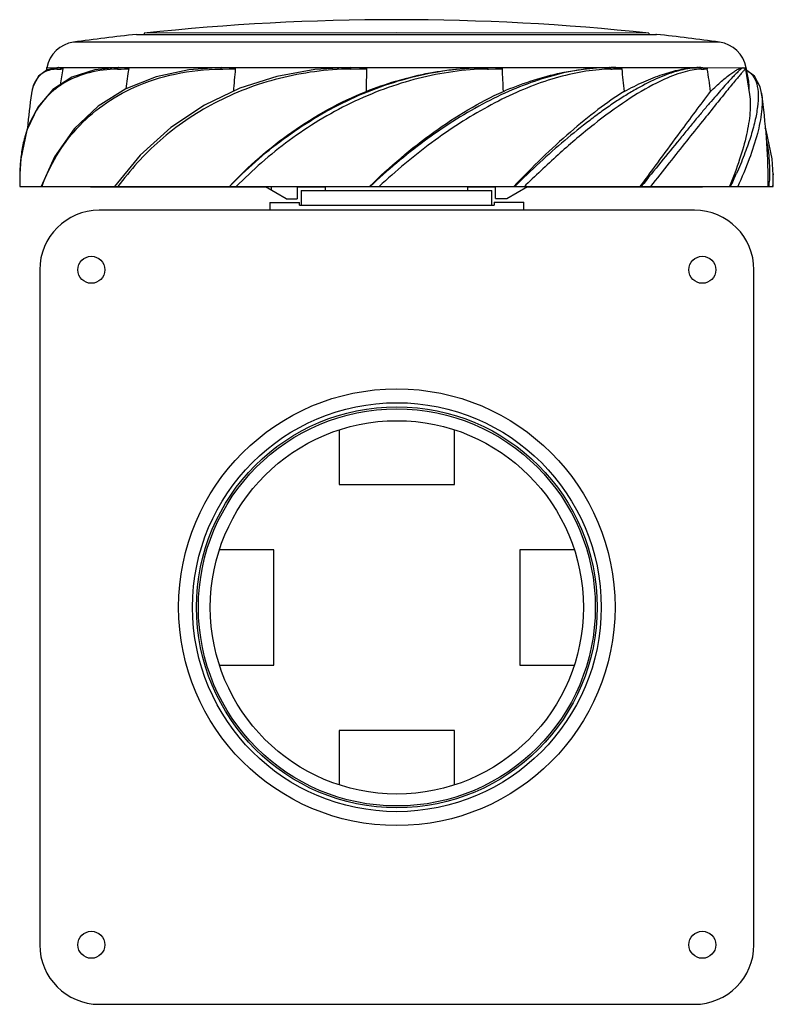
# Model space of a CAD drawing. Header units: millimetres. Extents: x 437 to 532, y 158 to 282.
import ezdxf

# ---------------------------------------------------------------- set-up
doc = ezdxf.new("R2010")
doc.units = ezdxf.units.MM
doc.header["$LTSCALE"] = 30.734
doc.layers.get('0').update_dxf_attribs({"linetype": 'CONTINUOUS'})

msp = doc.modelspace()

# ---------------------------------------------------------------- linework, layer by layer
at = {"color": 7, "linetype": 'Continuous'}
for p, q in [((451.42, 279.86), (451.49, 279.87)), ((451.42, 279.86), (451.42, 279.86)), ((451.42, 279.86), (451.49, 279.86)), ((451.49, 279.86), (516.55, 279.87)), ((451.54, 279.87), (451.67, 279.87)), ((484.19, 280.04), (452.39, 280.02)), ((452.39, 280.02), (452.39, 279.87)), ((515.99, 280.02), (484.19, 280.04)), ((515.99, 280.02), (515.99, 279.87)), ((516.07, 279.87), (516.83, 279.86)), ((516.55, 279.87), (516.75, 279.87)), ((516.83, 279.86), (516.97, 279.86)), ((516.97, 279.86), (516.89, 279.87)), ((519.31, 278.89), (443.5, 278.89)), ((519.44, 278.89), (519.31, 278.89)), ((524.89, 278.89), (519.44, 278.89)), ((440.11, 275.67), (441.61, 275.68)), ((441.59, 275.68), (440.18, 275.42)), ((441.37, 275.48), (441.62, 275.49)), ((441.62, 275.49), (441.88, 275.5)), ((441.67, 275.68), (449.22, 275.68)), ((441.88, 275.5), (442.14, 275.51)), ((449.02, 275.49), (449.21, 275.49)), ((449.21, 275.49), (449.49, 275.5)), ((449.34, 275.68), (462.15, 275.69)), ((449.49, 275.5), (450.45, 275.52)), ((462.04, 275.5), (462.15, 275.5)), ((462.15, 275.5), (462.33, 275.5)), ((462.33, 275.69), (478.44, 275.69)), ((462.33, 275.5), (463.89, 275.53)), ((478.41, 275.5), (480.43, 275.53)), ((478.63, 275.69), (495.6, 275.69)), ((495.67, 275.5), (495.62, 275.49)), ((495.67, 275.5), (495.62, 275.5)), ((495.67, 275.5), (495.8, 275.5)), ((495.8, 275.69), (511.03, 275.69)), ((495.8, 275.5), (497.53, 275.53)), ((511.03, 275.69), (509.67, 275.65)), ((511.19, 275.69), (522.23, 275.68)), ((522.37, 275.68), (521.92, 275.67)), ((522.18, 275.68), (522.23, 275.68)), ((522.19, 275.68), (522.23, 275.68)), ((522.47, 275.68), (527.9, 275.67)), ((527.9, 275.67), (527.9, 275.67)), ((527.93, 275.67), (528.28, 275.67)), ((527.93, 275.67), (527.93, 275.67)), ((528.13, 275.46), (528.12, 275.45)), ((528.14, 275.48), (528.14, 275.47)), ((528.14, 275.47), (528.14, 275.47)), ((528.15, 275.48), (528.15, 275.48)), ((528.16, 275.5), (528.69, 272.29)), ((438.2, 272.45), (438.19, 272.44)), ((530.19, 272.45), (530.2, 272.44)), ((441.1, 264.44), (439.41, 260.7)), ((436.72, 262.29), (436.72, 262.18)), ((436.72, 262.29), (436.72, 262.18)), ((531.67, 262.29), (531.67, 262.19)), ((531.67, 262.29), (531.67, 262.16)), ((531.67, 262.18), (531.67, 262.16)), ((436.71, 260.69), (472.78, 260.71)), ((439.52, 260.7), (439.54, 260.76)), ((439.52, 260.7), (439.54, 260.75)), ((445.64, 260.68), (467.87, 260.67)), ((448.67, 260.7), (448.65, 260.7)), ((470.29, 259.17), (467.69, 260.67)), ((467.87, 260.67), (467.88, 260.7)), ((468.43, 260.25), (468.43, 260.7)), ((471.69, 260.7), (471.69, 259.17)), ((471.69, 260.67), (475.19, 260.67)), ((472.78, 260.71), (516.19, 260.7)), ((475.19, 260.71), (475.19, 260.21)), ((493.19, 260.21), (493.19, 260.71)), ((493.19, 260.67), (496.69, 260.67)), ((494.22, 260.71), (494.23, 260.67)), ((496.69, 259.21), (496.69, 260.71)), ((498.1, 259.21), (500.69, 260.71)), ((500.42, 260.81), (500.31, 260.71)), ((500.51, 260.9), (500.42, 260.81)), ((500.51, 260.9), (500.42, 260.81)), ((500.69, 260.67), (522.75, 260.68)), ((516.19, 260.7), (531.64, 260.69)), ((531.04, 260.69), (531.04, 261.26)), ((531.64, 260.69), (531.68, 260.69)), ((470.29, 259.17), (471.69, 259.17)), ((472.19, 260.21), (472.19, 258.35)), ((472.19, 260.21), (496.19, 260.21)), ((496.19, 258.35), (496.19, 260.21)), ((496.69, 259.21), (498.1, 259.21)), ((468.24, 258.71), (468.24, 257.72)), ((468.24, 258.71), (471.99, 258.71)), ((471.99, 258.35), (471.99, 258.71)), ((471.99, 258.35), (496.49, 258.35)), ((496.49, 258.72), (496.49, 258.35)), ((496.49, 258.72), (500.24, 258.72)), ((500.24, 257.72), (500.24, 258.72)), ((521.74, 257.72), (446.74, 257.72)), ((439.24, 250.22), (439.24, 165.22)), ((529.24, 165.22), (529.24, 250.22)), ((476.99, 230.07), (476.99, 223.2)), ((491.49, 223.2), (491.49, 230.07)), ((476.99, 223.2), (491.49, 223.2)), ((468.74, 214.95), (461.88, 214.95)), ((468.74, 200.45), (468.74, 214.95)), ((499.74, 214.95), (499.74, 200.45)), ((506.61, 214.95), (499.74, 214.95)), ((461.88, 200.45), (468.74, 200.45)), ((499.74, 200.45), (506.61, 200.45)), ((476.99, 192.2), (476.99, 185.35)), ((491.49, 192.2), (476.99, 192.2)), ((491.49, 185.35), (491.49, 192.2)), ((446.74, 157.72), (521.74, 157.72))]:
    msp.add_line(p, q, dxfattribs=at)
for points in [[(449.2, 275.68), (446.16, 275.4), (443.3, 274.48), (440.89, 272.92), (438.98, 270.71), (437.6, 267.82), (436.84, 264.21), (436.73, 262.29)], [(440.18, 275.42), (439.07, 274.61), (438.37, 273.24), (438.2, 272.45)], [(462.15, 275.69), (458.04, 275.42), (453.9, 274.53), (450.07, 273.01), (446.61, 270.83), (443.59, 267.98), (441.1, 264.44)], [(478.44, 275.69), (473.91, 275.43), (469.12, 274.57), (464.46, 273.08), (459.98, 270.95), (455.77, 268.15), (451.89, 264.66), (448.65, 260.7)], [(528.16, 275.5), (528.16, 275.51), (528.16, 275.52), (528.15, 275.54), (528.15, 275.55), (528.14, 275.56), (528.13, 275.58), (528.12, 275.59), (528.11, 275.6), (528.1, 275.61), (528.09, 275.62), (528.08, 275.63), (528.07, 275.64)], [(530.19, 272.45), (530.02, 273.24), (529.32, 274.61), (528.34, 275.32)], [(531.67, 262.19), (531.55, 264.21), (530.79, 267.82), (530.67, 268.06)]]:
    msp.add_lwpolyline(points, dxfattribs=at)
for centre, radius in [((445.74, 250.22), 1.7), ((522.74, 250.22), 1.7), ((484.24, 207.73), 27.5), ((484.24, 207.73), 25.75), ((484.24, 207.72), 25.25), ((484.24, 207.71), 25.01), ((484.24, 207.71), 23.51), ((445.74, 165.22), 1.7), ((522.74, 165.22), 1.7)]:
    msp.add_circle(centre, radius, dxfattribs=at)
for centre, radius, start, end in [((484.19, -18.29), 300, 83.9152, 96.0848), ((484.19, -18.34), 300, 96.2723, 97.7967), ((484.19, -18.34), 300, 82.2033, 83.7277), ((444.04, 274.92), 4, 97.7967, 169.2053), ((524.35, 274.92), 4, 10.7947, 82.2033), ((441.25, 272.38), 3.07, 110.4325, 114.4937), ((518.69, 260.69), 80, 169.2053, 169.4574), ((523.37, 260.71), 82.56, 169.6711, 171.0818), ((548.68, 260.82), 99.33, 171.4885, 172.9427), ((617.74, 261.01), 154.54, 174.6113, 175.6672), ((1092.09, 260.54), 611.85, 178.59683, 178.86261), ((203.86, 261.17), 294.03, 2.245, 2.7985), ((511.57, 254.42), 21.08, 91.3877, 95.0146), ((511.53, 255.77), 19.73, 90.9605, 91.3667), ((385.68, 260.94), 127.77, 5.273, 6.5522), ((522.37, 265.11), 10.57, 91.0103, 92.3698), ((522.82, 268.44), 7.06, 93.2524, 96.6923), ((522.37, 265.21), 10.47, 89.971, 90.739), ((522.48, 267.72), 7.96, 90.0042, 90.7448), ((522.79, 269.02), 6.47, 92.4079, 93.2313), ((522.47, 269.12), 6.56, 89.2746, 89.9318), ((522.78, 269.23), 6.26, 91.707, 92.4071), ((516.36, 454.89), 179.51, 271.9908, 272.2365), ((433.26, 260.79), 91.3, 7.4808, 9.2808), ((449.69, 260.69), 80, 9.5685, 10.7947), ((519.08, 260.69), 81.73, 171.7378, 174.8171), ((449.2, 260.68), 81.85, 0.4013, 8.2555), ((449.13, 263.87), 12.16, 152.4936, 156.8169), ((455.7, 262.17), 18.97, 171.9582, 174.3849), ((527.32, 260.69), 90.61, 179.0546, 180), ((455.73, 293.83), 77.95, 334.849, 336.1435), ((507.45, 261.88), 24.22, 357.1862, 0.6582), ((441.07, 260.69), 90.61, 360, 0.9489), ((501.15, 262.7), 30.06, 356.1623, 357.2721), ((446.74, 250.22), 7.5, 90, 180), ((521.74, 250.22), 7.5, 0, 90), ((446.74, 165.22), 7.5, 180, 270), ((521.74, 165.22), 7.5, 270, 360)]:
    msp.add_arc(centre, radius, start, end, dxfattribs=at)
for points, knots in [([(449.02, 275.49), (447.83, 275.47), (445.56, 275.2), (442.94, 274.19), (441.19, 273.02), (439.69, 271.64), (438.81, 270.38), (438.35, 269.48)], [0, 0, 0, 0, 0.277326, 0.527969, 0.64717, 0.764744, 1, 1, 1, 1]), ([(441.37, 275.48), (441.26, 275.48), (440.86, 275.45), (440.46, 275.36), (440.18, 275.26)], [0, 0, 0, 0, 0.265386, 1, 1, 1, 1]), ([(441.59, 275.68), (441.56, 275.68), (441.49, 275.66), (441.43, 275.61), (441.41, 275.59)], [0, 0, 0, 0, 0.499659, 1, 1, 1, 1]), ([(441.81, 275.67), (441.87, 275.67), (441.96, 275.65), (442.06, 275.62), (442.11, 275.59), (442.14, 275.56), (442.15, 275.53), (442.14, 275.51)], [0, 0, 0, 0, 0.445962, 0.67948, 0.805555, 0.878843, 1, 1, 1, 1]), ([(449.2, 275.68), (449.17, 275.68), (449.11, 275.67), (449.07, 275.62), (449.06, 275.59)], [0, 0, 0, 0, 0.483788, 1, 1, 1, 1]), ([(478.41, 275.5), (476.89, 275.48), (473.87, 275.25), (469.44, 274.41), (465.21, 273.08), (461.26, 271.28), (457.63, 269.11), (454.37, 266.59), (451.52, 263.79), (449.86, 261.74), (449.08, 260.7)], [0, 0, 0, 0, 0.13387, 0.266383, 0.396617, 0.523954, 0.647943, 0.768473, 0.885792, 1, 1, 1, 1]), ([(449.34, 275.68), (449.44, 275.68), (449.63, 275.68), (449.86, 275.67), (450.05, 275.65), (450.19, 275.64), (450.31, 275.61), (450.4, 275.58), (450.45, 275.55), (450.45, 275.52)], [0, 0, 0, 0, 0.246005, 0.494105, 0.618843, 0.743945, 0.869391, 0.932608, 1, 1, 1, 1]), ([(451.16, 273.21), (452.81, 273.95), (456.39, 275.08), (460.12, 275.46), (462.04, 275.5)], [0, 0, 0, 0, 0.483779, 1, 1, 1, 1]), ([(462.06, 275.6), (462.06, 275.59), (462.05, 275.56), (462.05, 275.52), (462.04, 275.5)], [0, 0, 0, 0, 0.234499, 1, 1, 1, 1]), ([(462.15, 275.69), (462.14, 275.69), (462.1, 275.67), (462.08, 275.63), (462.06, 275.6)], [0, 0, 0, 0, 0.182273, 1, 1, 1, 1]), ([(462.33, 275.69), (462.46, 275.69), (462.66, 275.69), (462.92, 275.68), (463.12, 275.67), (463.32, 275.66), (463.49, 275.64), (463.62, 275.63), (463.72, 275.61), (463.8, 275.59), (463.86, 275.57), (463.89, 275.54), (463.89, 275.53)], [0, 0, 0, 0, 0.249288, 0.374282, 0.499471, 0.624814, 0.750225, 0.812916, 0.875544, 0.938025, 0.969216, 1, 1, 1, 1]), ([(463.16, 260.71), (465.24, 262.88), (469.84, 266.94), (477.75, 271.75), (486.47, 274.91), (492.6, 275.69), (495.6, 275.69)], [0, 0, 0, 0, 0.246269, 0.499574, 0.753787, 1, 1, 1, 1]), ([(495.62, 275.5), (494.18, 275.48), (491.25, 275.24), (486.9, 274.38), (482.58, 273.05), (478.4, 271.25), (474.4, 269.08), (470.64, 266.57), (467.17, 263.77), (465.03, 261.74), (464, 260.71)], [0, 0, 0, 0, 0.120999, 0.245271, 0.371698, 0.49913, 0.626496, 0.752852, 0.877533, 1, 1, 1, 1]), ([(478.44, 275.69), (478.43, 275.69), (478.41, 275.65), (478.41, 275.62), (478.41, 275.6)], [0, 0, 0, 0, 0.300117, 1, 1, 1, 1]), ([(478.41, 275.6), (478.41, 275.59), (478.41, 275.56), (478.41, 275.52), (478.41, 275.5)], [0, 0, 0, 0, 0.229164, 1, 1, 1, 1]), ([(478.63, 275.69), (478.79, 275.69), (479.01, 275.69), (479.32, 275.68), (479.54, 275.67), (479.77, 275.66), (479.96, 275.65), (480.11, 275.63), (480.22, 275.61), (480.32, 275.59), (480.39, 275.57), (480.43, 275.55), (480.43, 275.53)], [0, 0, 0, 0, 0.250326, 0.375564, 0.50084, 0.626142, 0.751444, 0.814083, 0.87669, 0.939203, 0.970367, 1, 1, 1, 1]), ([(480.36, 272.69), (482.8, 273.65), (487.81, 275.15), (493.03, 275.69), (495.6, 275.69)], [0, 0, 0, 0, 0.504313, 1, 1, 1, 1]), ([(509.67, 275.65), (508.5, 275.58), (506.08, 275.25), (502.44, 274.31), (498.71, 272.9), (494.96, 271.1), (491.26, 268.92), (487.65, 266.44), (484.17, 263.69), (481.95, 261.73), (480.87, 260.71)], [0, 0, 0, 0, 0.106417, 0.22063, 0.341471, 0.467801, 0.598014, 0.730944, 0.865281, 1, 1, 1, 1]), ([(509.72, 275.42), (508.6, 275.32), (506.29, 274.95), (502.8, 273.98), (499.22, 272.57), (495.63, 270.78), (492.07, 268.66), (488.58, 266.25), (485.21, 263.58), (483.06, 261.68), (481.99, 260.71)], [0, 0, 0, 0, 0.105893, 0.219565, 0.340074, 0.466206, 0.596558, 0.729764, 0.864605, 1, 1, 1, 1]), ([(495.6, 275.69), (495.61, 275.69), (495.63, 275.67), (495.65, 275.61), (495.67, 275.55), (495.67, 275.5)], [0, 0, 0, 0, 0.101325, 0.307633, 1, 1, 1, 1]), ([(495.8, 275.69), (495.94, 275.69), (496.16, 275.69), (496.46, 275.68), (496.68, 275.67), (496.9, 275.66), (497.08, 275.64), (497.23, 275.63), (497.33, 275.61), (497.43, 275.59), (497.49, 275.57), (497.53, 275.54), (497.53, 275.53)], [0, 0, 0, 0, 0.250201, 0.375139, 0.499989, 0.624784, 0.749594, 0.812054, 0.874612, 0.937389, 0.969016, 1, 1, 1, 1]), ([(497.66, 272.69), (499.87, 273.62), (504.24, 275.09), (508.84, 275.69), (511.03, 275.69)], [0, 0, 0, 0, 0.521871, 1, 1, 1, 1]), ([(521.92, 275.67), (521.19, 275.62), (519.59, 275.31), (517.11, 274.4), (514.92, 273.28), (513.05, 272.18), (511.57, 271.23), (510.05, 270.17), (507.98, 268.62), (505.34, 266.5), (502.19, 263.71), (500.12, 261.73), (499.09, 260.71)], [0, 0, 0, 0, 0.079405, 0.174735, 0.285193, 0.345683, 0.409466, 0.476043, 0.545099, 0.690227, 0.8425, 1, 1, 1, 1]), ([(511.2, 275.49), (511.19, 275.55), (511.17, 275.64), (511.07, 275.69), (511.03, 275.69)], [0, 0, 0, 0, 0.564315, 1, 1, 1, 1]), ([(512.61, 275.52), (512.61, 275.54), (512.58, 275.56), (512.52, 275.59), (512.44, 275.61), (512.36, 275.62), (512.24, 275.64), (512.09, 275.66), (511.91, 275.67), (511.73, 275.68), (511.49, 275.69), (511.31, 275.69), (511.19, 275.69)], [0, 0, 0, 0, 0.035423, 0.068257, 0.1317, 0.194187, 0.25628, 0.380016, 0.503614, 0.627322, 0.75125, 1, 1, 1, 1]), ([(511.2, 275.49), (511.32, 275.5), (511.79, 275.51), (512.26, 275.52), (512.61, 275.52)], [0, 0, 0, 0, 0.254684, 1, 1, 1, 1]), ([(512.9, 272.69), (513.71, 273.12), (515.29, 273.91), (517.63, 274.84), (519.83, 275.45), (521.26, 275.64), (521.94, 275.67)], [0, 0, 0, 0, 0.28744, 0.550584, 0.788057, 1, 1, 1, 1]), ([(527.9, 275.67), (527.88, 275.67), (527.82, 275.65), (527.74, 275.59), (527.62, 275.5), (527.41, 275.32), (527.08, 275), (526.61, 274.53), (526.04, 273.92), (525.38, 273.19), (524.64, 272.35), (523.81, 271.39), (522.91, 270.34), (521.95, 269.18), (520.93, 267.94), (519.43, 266.14), (517.47, 263.72), (515.86, 261.74), (515.04, 260.7)], [0, 0, 0, 0, 0.003238, 0.00853, 0.015961, 0.025549, 0.051147, 0.085151, 0.127243, 0.176966, 0.234015, 0.298131, 0.368581, 0.444698, 0.526337, 0.613096, 0.799357, 1, 1, 1, 1]), ([(528.14, 275.47), (528.12, 275.46), (528.08, 275.42), (527.96, 275.3), (527.76, 275.07), (527.44, 274.69), (527.02, 274.2), (526.51, 273.59), (525.65, 272.54), (524.4, 270.98), (522.67, 268.83), (520.69, 266.36), (518.51, 263.61), (516.99, 261.69), (516.19, 260.7)], [0, 0, 0, 0, 0.003409, 0.008992, 0.026596, 0.052584, 0.086713, 0.128751, 0.1785, 0.299531, 0.44567, 0.613512, 0.799616, 1, 1, 1, 1]), ([(522, 275.44), (521.62, 275.4), (520.84, 275.25), (519.13, 274.74), (517.85, 274.18), (516.98, 273.74)], [0, 0, 0, 0, 0.212917, 0.450533, 1, 1, 1, 1]), ([(522.37, 275.68), (522.42, 275.68), (522.53, 275.64), (522.58, 275.54), (522.59, 275.49)], [0, 0, 0, 0, 0.470238, 1, 1, 1, 1]), ([(522.55, 275.68), (522.62, 275.68), (522.75, 275.68), (522.92, 275.66), (523.06, 275.65), (523.16, 275.63), (523.25, 275.6), (523.32, 275.57), (523.36, 275.54), (523.36, 275.52)], [0, 0, 0, 0, 0.241988, 0.482211, 0.602324, 0.72338, 0.847762, 0.914354, 1, 1, 1, 1]), ([(523.78, 272.68), (524.23, 273.12), (525.06, 273.89), (526.08, 274.74), (526.79, 275.23), (527.22, 275.47), (527.58, 275.63), (527.8, 275.67), (527.9, 275.67)], [0, 0, 0, 0, 0.366798, 0.657097, 0.772223, 0.86719, 0.942547, 1, 1, 1, 1]), ([(528.4, 275.29), (528.54, 275.21), (528.81, 275.01), (529.27, 274.48), (529.66, 273.56), (529.83, 272.23), (529.7, 270.65), (529.38, 268.84), (528.79, 266.81), (528, 264.6), (527.37, 263.08), (527.02, 262.3)], [0, 0, 0, 0, 0.03596, 0.072207, 0.151191, 0.245758, 0.359303, 0.492617, 0.644849, 0.814565, 1, 1, 1, 1]), ([(527.9, 275.67), (527.94, 275.68), (528.02, 275.66), (528.08, 275.61), (528.11, 275.58)], [0, 0, 0, 0, 0.499667, 1, 1, 1, 1]), ([(527.93, 275.67), (527.97, 275.67), (528.01, 275.67), (528.06, 275.65), (528.07, 275.64)], [0, 0, 0, 0, 0.741622, 1, 1, 1, 1]), ([(528.15, 275.48), (528.15, 275.48), (528.16, 275.49), (528.16, 275.49), (528.16, 275.5)], [0, 0, 0, 0, 0.342854, 1, 1, 1, 1]), ([(439.98, 275.18), (439.74, 275.07), (439.29, 274.78), (438.75, 274.15), (438.38, 273.36), (438.24, 272.77), (438.2, 272.45)], [0, 0, 0, 0, 0.233633, 0.467119, 0.717728, 1, 1, 1, 1]), ([(439.54, 260.76), (440.03, 262.08), (441.25, 264.66), (443.83, 268.14), (447.15, 271.09), (449.77, 272.59), (451.16, 273.21)], [0, 0, 0, 0, 0.242407, 0.486755, 0.737717, 1, 1, 1, 1]), ([(516.98, 273.74), (515.66, 273.09), (512.96, 271.44), (508.92, 268.48), (504.7, 264.91), (501.93, 262.27), (500.51, 260.9)], [0, 0, 0, 0, 0.210196, 0.452073, 0.717851, 1, 1, 1, 1]), ([(528.63, 272.7), (528.64, 272.82), (528.65, 273.25), (528.63, 273.68), (528.58, 273.99)], [0, 0, 0, 0, 0.273732, 1, 1, 1, 1]), ([(463.13, 260.71), (465.51, 263.25), (470.85, 267.91), (477.07, 271.35), (480.36, 272.69)], [0, 0, 0, 0, 0.494893, 1, 1, 1, 1]), ([(480.8, 260.71), (483.33, 263.19), (488.61, 267.7), (494.58, 271.29), (497.66, 272.69)], [0, 0, 0, 0, 0.512009, 1, 1, 1, 1]), ([(512.9, 272.69), (511.76, 271.97), (509.44, 270.34), (505.99, 267.52), (502.47, 264.28), (500.15, 261.93), (498.98, 260.71)], [0, 0, 0, 0, 0.219276, 0.462699, 0.724659, 1, 1, 1, 1]), ([(514.92, 260.7), (516.59, 262.99), (519.53, 266.99), (522.5, 270.98), (523.78, 272.68)], [0, 0, 0, 0, 0.571199, 1, 1, 1, 1]), ([(528.69, 272.29), (528.8, 271.54), (528.79, 269.84), (528.32, 267.1), (527.44, 263.99), (526.63, 261.83), (526.17, 260.7)], [0, 0, 0, 0, 0.190394, 0.422539, 0.693959, 1, 1, 1, 1]), ([(530.2, 272.43), (530.31, 271.68), (530.26, 269.96), (529.68, 267.19), (528.64, 264.04), (527.72, 261.84), (527.19, 260.7)], [0, 0, 0, 0, 0.186546, 0.417095, 0.690507, 1, 1, 1, 1]), ([(437.95, 268.65), (437.9, 268.54), (437.71, 268.07), (437.55, 267.59), (437.44, 267.23)], [0, 0, 0, 0, 0.247141, 1, 1, 1, 1]), ([(437.44, 267.23), (437.38, 267.04), (437.16, 266.25), (437, 265.44), (436.92, 264.83)], [0, 0, 0, 0, 0.244673, 1, 1, 1, 1]), ([(530.82, 266.47), (530.99, 265.65), (531.21, 263.91), (531.21, 262.17), (531.17, 261.27)], [0, 0, 0, 0, 0.484493, 1, 1, 1, 1]), ([(436.82, 264.03), (436.81, 263.89), (436.76, 263.31), (436.73, 262.73), (436.72, 262.3)], [0, 0, 0, 0, 0.246751, 1, 1, 1, 1])]:
    msp.add_open_spline(points, degree=3, knots=knots, dxfattribs=at)
for points in [[(441.41, 275.59), (441.39, 275.56), (441.38, 275.52), (441.37, 275.48)], [(441.61, 275.68), (441.63, 275.68), (441.65, 275.68), (441.67, 275.68)], [(441.67, 275.68), (441.71, 275.68), (441.76, 275.68), (441.81, 275.67)], [(449.06, 275.59), (449.04, 275.56), (449.03, 275.53), (449.02, 275.49)], [(449.22, 275.68), (449.26, 275.68), (449.31, 275.68), (449.35, 275.68)], [(462.15, 275.69), (462.21, 275.69), (462.27, 275.69), (462.33, 275.69)], [(478.44, 275.69), (478.5, 275.69), (478.57, 275.69), (478.63, 275.69)], [(495.6, 275.69), (495.67, 275.69), (495.73, 275.69), (495.8, 275.69)], [(511.03, 275.69), (511.08, 275.69), (511.14, 275.69), (511.19, 275.69)], [(528.11, 275.58), (528.13, 275.55), (528.14, 275.52), (528.15, 275.48)]]:
    msp.add_open_spline(points, degree=3, dxfattribs=at)

doc.saveas('drawing.dxf')
